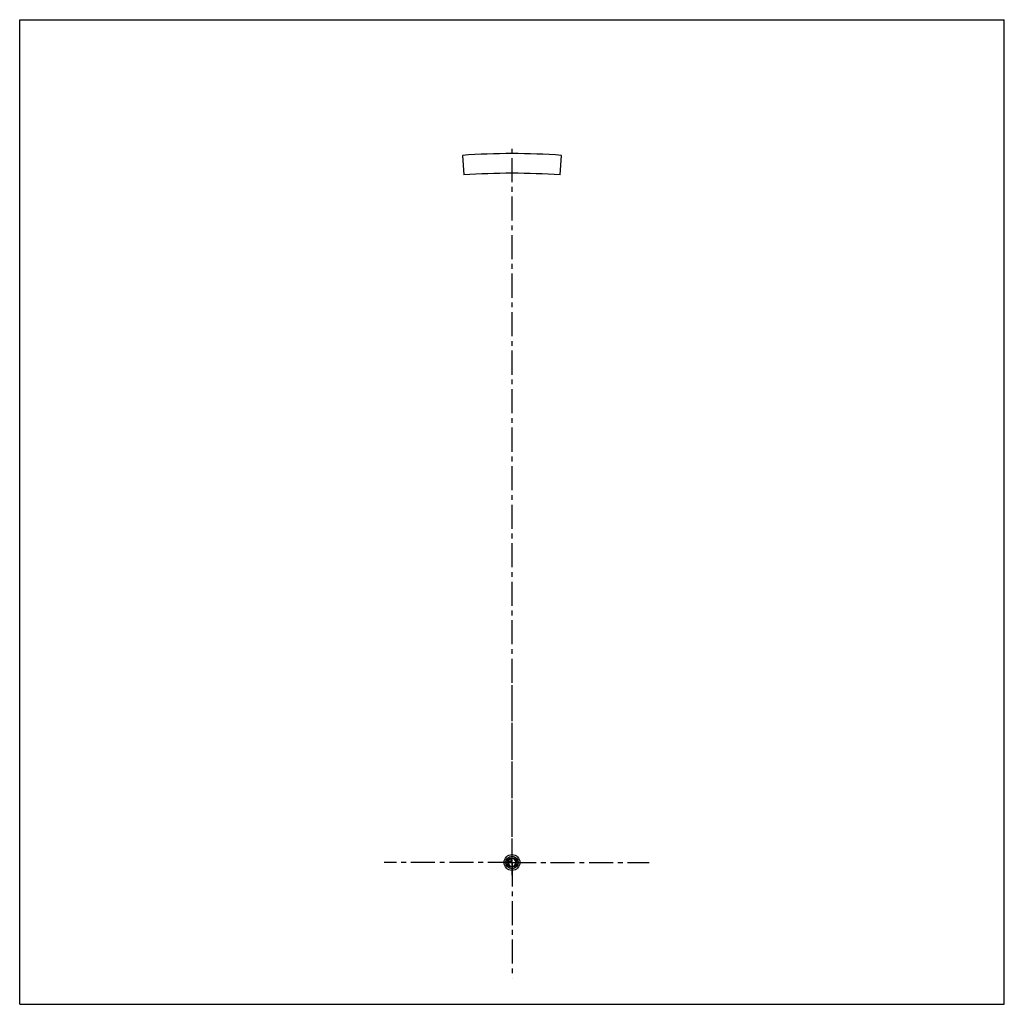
# Model space of a CAD drawing. Header units: millimetres. Extents: x 0 to 1000, y 0 to 1000.
import ezdxf

# ---------------------------------------------------------------- set-up
doc = ezdxf.new("R2010")
doc.units = ezdxf.units.MM
doc.header["$LTSCALE"] = 65.185185
doc.linetypes.add('CENTER', pattern=[0.6, 0.375, -0.075, 0.075, -0.075])
doc.layers.get('0').update_dxf_attribs({"linetype": 'CONTINUOUS'})
for name, color, linetype in [('ACHSEN_S', 7, 'CONTINUOUS'), ('KOERPER', 7, 'CONTINUOUS'), ('KURVEN', 7, 'CONTINUOUS')]:
    doc.layers.add(name, color=color, linetype=linetype)

msp = doc.modelspace()

# ---------------------------------------------------------------- linework, layer by layer
at = {"color": 7, "linetype": 'Continuous'}
for p, q in [((0, 0), (0, 1000)), ((0, 1000), (1000, 1000)), ((1000, 0), (1000, 1000)), ((0, 0), (1000, 0))]:
    msp.add_line(p, q, dxfattribs=at)
at = {"layer": 'ACHSEN_S', "color": 40, "linetype": 'CENTER'}
msp.add_line((500, 131), (500, 869), dxfattribs=at)
at = {"layer": 'KOERPER', "color": 7, "linetype": 'Continuous'}
for p, q in [((449.7, 862.2), (451.1, 842.3)), ((548.9, 842.3), (550.3, 862.2))]:
    msp.add_line(p, q, dxfattribs=at)
at = {"layer": 'KOERPER', "color": 40, "linetype": 'CENTER'}
for q in [(500, 324), (370.2, 144), (639.3, 144), (500, 26.6)]:
    msp.add_line((500, 144), q, dxfattribs=at)
at = {"layer": 'KOERPER', "color": 7, "linetype": 'Continuous'}
for radius in [720, 700]:
    msp.add_arc((500, 144), radius, 85.9905, 94.0095, dxfattribs=at)
at = {"layer": 'KURVEN', "color": 40, "linetype": 'Continuous'}
for p, q in [((500, 136), (500, 152)), ((492, 144), (508, 144)), ((498.9, 145.1), (496.2, 145.1)), ((498.9, 147.8), (498.9, 145.1))]:
    msp.add_line(p, q, dxfattribs=at)
for radius in [8, 6.4, 4.8]:
    msp.add_circle((500, 144), radius, dxfattribs=at)
for start, end in [(180, 90), (105.962, 164.038)]:
    msp.add_arc((500, 144), 4, start, end, dxfattribs=at)

doc.saveas('drawing.dxf')
